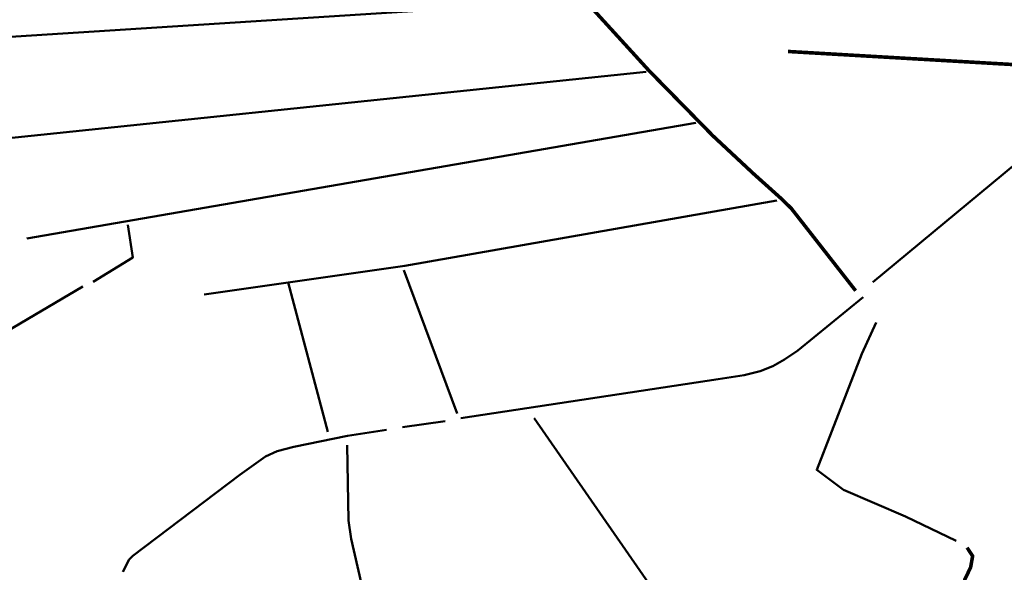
# Model space of a CAD drawing. Header units: metres. Extents: x 200638 to 204845, y 462379 to 463879.
# Tile 3 of 14: x 201255 to 201804, y 462735 to 463043. Entities that reach past the tile are written whole.
import ezdxf

# ---------------------------------------------------------------- set-up
doc = ezdxf.new("R2010")
doc.units = ezdxf.units.M
doc.layers.add('N-WE-WA-REALISATIE RANDSLOOT', color=7, linetype='Continuous', lineweight=25, true_color=0x002e5c)
doc.layers.add('V-WE-GW-WATERGANG_SLOOT-G', color=7, linetype='CONTINUOUS-V', lineweight=50, true_color=0xf50000)
doc.layers.add('N-WE-WA-VERONDIEPEN', color=84, linetype='Continuous', lineweight=25)
doc.linetypes.add('CONTINUOUS-V', pattern='A,3.5,[24,NLCS.SHX,S=0.5,R=0,X=0,Y=0],3.5', length=7)

msp = doc.modelspace()

# ---------------------------------------------------------------- linework, layer by layer
at = {"layer": 'N-WE-WA-REALISATIE RANDSLOOT', "const_width": 2, "flags": 128}
msp.add_lwpolyline([(201782.82, 462748.8), (201785.89, 462744.12), (201784.78, 462737.77), (201781.56, 462731.13), (201782.92, 462725.11), (201664.98, 462643.54), (201716.01, 462507.16)], dxfattribs=at)
at = {"layer": 'N-WE-WA-VERONDIEPEN', "const_width": 2, "flags": 128}
for points in [[(201421.44, 463273), (201496.66, 463157.59), (201529.76, 463104.97), (201553.84, 463068.44), (201564.24, 463057.94), (201570.23, 463053.18), (201571.96, 463051.53), (201605.71, 463014.54), (201641.25, 462978.28), (201663.55, 462957.45), (201679.43, 462943.16), (201684.88, 462937.85), (201720.75, 462891.94)], [(201683.1, 463025.27), (201839.29, 463016.19)]]:
    msp.add_lwpolyline(points, dxfattribs=at)
at = {"layer": 'V-WE-GW-WATERGANG_SLOOT-G', "ltscale": 1.8, "flags": 128}
for points in [[(201567.09, 463053.7), (201156.88, 463027.46)], [(201889, 463029.77), (201883.93, 463030.62), (201878.67, 463029.88), (201874.19, 463027.38), (201870.8, 463023.85), (201830.05, 462979.34), (201730.37, 462896.67)], [(201604.07, 463014.01), (201161.57, 462967.91)], [(201631.71, 462985.59), (201259.14, 462921.15)], [(201676.78, 462942.25), (201469.67, 462905.76), (201357.84, 462889.79)], [(201296.15, 462896.86), (201318.29, 462910.55), (201315.33, 462928.58)], [(201469.11, 462903.36), (201498.77, 462823.53)], [(201126.09, 462815.39), (201170.94, 462823.99), (201290.44, 462894.35)], [(201404.63, 462896.52), (201426.88, 462813.27)], [(201725.01, 462888.37), (201688.53, 462858.64), (201681.06, 462853.62), (201674.69, 462849.99), (201667.6, 462847.15), (201658.66, 462844.87), (201644.16, 462842.67), (201500.84, 462820.89)], [(201732.15, 462874.22), (201724.18, 462856.83), (201699.07, 462792.11), (201713.94, 462781.09), (201748.48, 462766.09), (201776.77, 462752.55)], [(201492.19, 462819.32), (201468.36, 462815.91)], [(201541.66, 462820.91), (201661.04, 462648.75)], [(201459.46, 462814.45), (201437.79, 462811.14), (201407.79, 462804.92), (201398.59, 462802.48)], [(201515.19, 462552.77), (201488.07, 462610.66), (201460.65, 462671.5), (201454.78, 462686.51), (201451.8, 462697.35), (201445.45, 462729.39), (201439.77, 462753.69), (201438.36, 462763.86), (201437.58, 462805.86)], [(201398.59, 462802.48), (201392.04, 462799.66), (201377.71, 462789.32), (201318.18, 462744.3), (201316.02, 462742.01), (201313.57, 462736.9), (201312.72, 462735.32)]]:
    msp.add_lwpolyline(points, dxfattribs=at)

doc.saveas('drawing.dxf')
